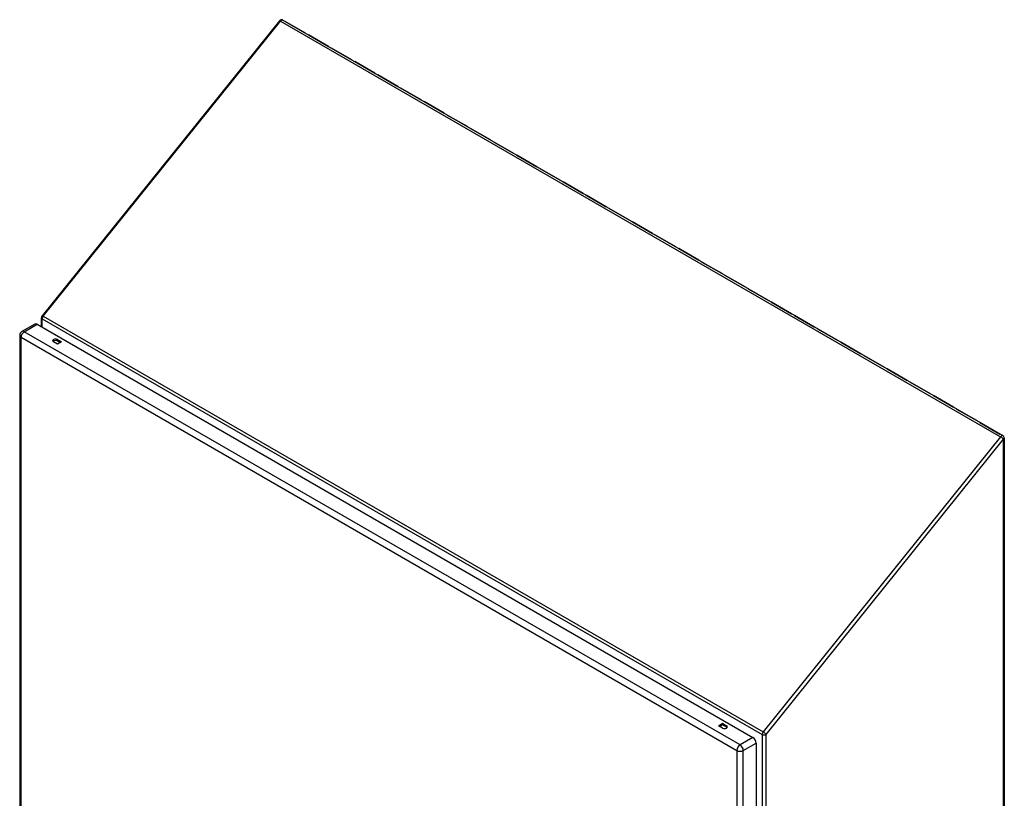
# Model space of a CAD drawing. Header units: inches. Extents: x 24 to 237, y 20 to 146.
# Tile 11 of 11: x 202 to 237, y 94 to 122. Entities that reach past the tile are written whole.
import ezdxf

# ---------------------------------------------------------------- set-up
doc = ezdxf.new("R2010")
doc.units = ezdxf.units.IN
doc.header["$MEASUREMENT"] = 0
doc.layers.add('Visible Edges(ANSI)', color=7, linetype='Continuous', lineweight=25)
doc.layers.add('Visible Tangent Edges(ANSI)', color=7, linetype='Continuous', lineweight=25)

msp = doc.modelspace()

# ---------------------------------------------------------------- linework, layer by layer
at = {"layer": 'Visible Edges(ANSI)'}
for p, q in [((211.316, 121.737), (202.97, 111.355)), ((211.442, 121.761), (236.758, 107.145)), ((211.522, 121.711), (212.23, 121.302)), ((212.23, 121.302), (211.522, 121.711)), ((211.522, 121.711), (211.522, 121.711)), ((212.336, 121.241), (213.044, 120.832)), ((213.044, 120.832), (212.336, 121.241)), ((212.336, 121.241), (212.336, 121.241)), ((213.15, 120.771), (213.858, 120.362)), ((213.858, 120.362), (213.15, 120.771)), ((213.15, 120.771), (213.15, 120.771)), ((213.964, 120.301), (214.672, 119.892)), ((214.672, 119.892), (213.964, 120.301)), ((213.964, 120.301), (213.964, 120.301)), ((214.778, 119.831), (215.486, 119.422)), ((215.486, 119.422), (214.778, 119.831)), ((214.778, 119.831), (214.778, 119.831)), ((215.592, 119.361), (216.3, 118.952)), ((216.3, 118.952), (215.592, 119.361)), ((215.592, 119.361), (215.592, 119.361)), ((216.406, 118.891), (217.114, 118.482)), ((217.114, 118.482), (216.406, 118.891)), ((216.406, 118.891), (216.406, 118.891)), ((217.22, 118.421), (217.928, 118.012)), ((217.928, 118.012), (217.22, 118.421)), ((217.22, 118.421), (217.22, 118.421)), ((218.034, 117.951), (218.742, 117.543)), ((218.742, 117.543), (218.034, 117.951)), ((218.034, 117.951), (218.034, 117.951)), ((218.848, 117.481), (219.556, 117.073)), ((219.556, 117.073), (218.848, 117.481)), ((218.848, 117.481), (218.848, 117.481)), ((219.662, 117.011), (220.37, 116.603)), ((220.37, 116.603), (219.662, 117.011)), ((219.662, 117.011), (219.662, 117.011)), ((220.476, 116.541), (221.184, 116.133)), ((221.184, 116.133), (220.476, 116.541)), ((220.476, 116.541), (220.476, 116.541)), ((221.29, 116.071), (221.998, 115.663)), ((221.998, 115.663), (221.29, 116.071)), ((221.29, 116.071), (221.29, 116.071)), ((222.104, 115.601), (222.812, 115.193)), ((222.812, 115.193), (222.104, 115.601)), ((222.104, 115.601), (222.104, 115.601)), ((222.918, 115.131), (223.626, 114.723)), ((223.626, 114.723), (222.918, 115.131)), ((222.918, 115.131), (222.918, 115.131)), ((223.732, 114.661), (224.44, 114.253)), ((224.44, 114.253), (223.732, 114.661)), ((223.732, 114.661), (223.732, 114.661)), ((224.546, 114.192), (225.254, 113.783)), ((225.254, 113.783), (224.546, 114.192)), ((224.546, 114.192), (224.546, 114.191)), ((225.36, 113.722), (226.068, 113.313)), ((226.068, 113.313), (225.36, 113.722)), ((225.36, 113.722), (225.36, 113.722)), ((226.174, 113.252), (226.882, 112.843)), ((226.882, 112.843), (226.174, 113.252)), ((226.174, 113.252), (226.174, 113.252)), ((226.988, 112.782), (227.696, 112.373)), ((227.696, 112.373), (226.988, 112.782)), ((226.988, 112.782), (226.988, 112.782)), ((227.802, 112.312), (228.51, 111.903)), ((228.51, 111.903), (227.802, 112.312)), ((227.802, 112.312), (227.802, 112.312)), ((228.616, 111.842), (229.324, 111.433)), ((229.324, 111.433), (228.616, 111.842)), ((228.616, 111.842), (228.616, 111.842)), ((202.949, 110.975), (202.949, 111.293)), ((229.43, 111.372), (230.138, 110.963)), ((230.138, 110.963), (229.43, 111.372)), ((229.43, 111.372), (229.43, 111.372)), ((202.716, 111.071), (202.264, 110.81)), ((202.797, 111.063), (227.967, 96.531)), ((230.244, 110.902), (230.952, 110.493)), ((230.952, 110.493), (230.244, 110.902)), ((230.244, 110.902), (230.244, 110.902)), ((202.184, 110.67), (202.184, 81.7)), ((203.514, 110.527), (203.658, 110.444)), ((203.61, 110.417), (203.514, 110.472)), ((203.514, 110.361), (203.371, 110.444)), ((203.658, 110.444), (203.514, 110.361)), ((231.058, 110.432), (231.766, 110.023)), ((231.766, 110.023), (231.058, 110.432)), ((231.058, 110.432), (231.058, 110.432)), ((231.872, 109.962), (232.58, 109.553)), ((232.58, 109.553), (231.872, 109.962)), ((231.872, 109.962), (231.872, 109.962)), ((232.686, 109.492), (233.394, 109.083)), ((233.394, 109.083), (232.686, 109.492)), ((232.686, 109.492), (232.686, 109.492)), ((233.5, 109.022), (234.208, 108.613)), ((234.208, 108.613), (233.5, 109.022)), ((233.5, 109.022), (233.5, 109.022)), ((234.314, 108.552), (235.022, 108.143)), ((235.022, 108.143), (234.314, 108.552)), ((234.314, 108.552), (234.314, 108.552)), ((235.128, 108.082), (235.836, 107.673)), ((235.836, 107.673), (235.128, 108.082)), ((235.128, 108.082), (235.128, 108.082)), ((235.942, 107.612), (236.65, 107.203)), ((236.65, 107.203), (235.942, 107.612)), ((235.942, 107.612), (235.942, 107.612)), ((236.808, 107.059), (236.808, 72.229)), ((226.752, 96.945), (226.896, 97.028)), ((226.896, 96.972), (226.8, 96.917)), ((226.896, 97.028), (227.039, 96.945)), ((226.896, 97.028), (226.896, 96.972)), ((227.039, 96.889), (226.896, 96.972)), ((226.896, 96.862), (226.752, 96.945)), ((228.081, 96.334), (228.081, 67.363))]:
    msp.add_line(p, q, dxfattribs=at)
for centre, radius, start, end in [((211.393, 121.675), 0.099, 60, 141.206), ((203.048, 111.293), 0.099, 141.206, 180), ((202.345, 110.67), 0.161, 120, 180), ((236.709, 107.059), 0.099, 0, 60)]:
    msp.add_arc(centre, radius, start, end, dxfattribs=at)
for centre, major_axis, start_param, end_param in [((211.487, 121.621), (0.0495, 0.0857), 0.26083, 0.261799), ((211.487, 121.621), (0.0495, 0.0857), 0.261799, 0.262769), ((212.195, 121.212), (0.0495, 0.0857), 0.26083, 0.261799), ((212.195, 121.212), (0.0495, 0.0857), 0.261799, 0.262769), ((212.301, 121.151), (0.0495, 0.0857), 0.26083, 0.261799), ((212.301, 121.151), (0.0495, 0.0857), 0.261799, 0.262769), ((213.009, 120.742), (0.0495, 0.0857), 0.26083, 0.261799), ((213.009, 120.742), (0.0495, 0.0857), 0.261799, 0.262769), ((213.115, 120.681), (0.0495, 0.0857), 0.26083, 0.261799), ((213.115, 120.681), (0.0495, 0.0857), 0.261799, 0.262769), ((213.823, 120.272), (0.0495, 0.0857), 0.26083, 0.261799), ((213.823, 120.272), (0.0495, 0.0857), 0.261799, 0.262769), ((213.929, 120.211), (0.0495, 0.0857), 0.26083, 0.261799), ((213.929, 120.211), (0.0495, 0.0857), 0.261799, 0.262769), ((214.637, 119.802), (0.0495, 0.0857), 0.26083, 0.261799), ((214.637, 119.802), (0.0495, 0.0857), 0.261799, 0.262769), ((214.743, 119.741), (0.0495, 0.0857), 0.26083, 0.261799), ((214.743, 119.741), (0.0495, 0.0857), 0.261799, 0.262769), ((215.451, 119.332), (0.0495, 0.0857), 0.26083, 0.261799), ((215.451, 119.332), (0.0495, 0.0857), 0.261799, 0.262769), ((215.557, 119.271), (0.0495, 0.0857), 0.26083, 0.261799), ((215.557, 119.271), (0.0495, 0.0857), 0.261799, 0.262769), ((216.265, 118.862), (0.0495, 0.0857), 0.26083, 0.261799), ((216.265, 118.862), (0.0495, 0.0857), 0.261799, 0.262769), ((216.371, 118.801), (0.0495, 0.0857), 0.26083, 0.261799), ((216.371, 118.801), (0.0495, 0.0857), 0.261799, 0.262769), ((217.079, 118.392), (0.0495, 0.0857), 0.26083, 0.261799), ((217.079, 118.392), (0.0495, 0.0857), 0.261799, 0.262769), ((217.185, 118.331), (0.0495, 0.0857), 0.26083, 0.261799), ((217.185, 118.331), (0.0495, 0.0857), 0.261799, 0.262769), ((217.893, 117.922), (0.0495, 0.0857), 0.26083, 0.261799), ((217.893, 117.922), (0.0495, 0.0857), 0.261799, 0.262769), ((217.999, 117.861), (0.0495, 0.0857), 0.26083, 0.261799), ((217.999, 117.861), (0.0495, 0.0857), 0.261799, 0.262769), ((218.707, 117.452), (0.0495, 0.0857), 0.26083, 0.261799), ((218.707, 117.452), (0.0495, 0.0857), 0.261799, 0.262769), ((218.813, 117.391), (0.0495, 0.0857), 0.26083, 0.261799), ((218.813, 117.391), (0.0495, 0.0857), 0.261799, 0.262769), ((219.521, 116.982), (0.0495, 0.0857), 0.26083, 0.261799), ((219.521, 116.982), (0.0495, 0.0857), 0.261799, 0.262769), ((219.627, 116.921), (0.0495, 0.0857), 0.26083, 0.261799), ((219.627, 116.921), (0.0495, 0.0857), 0.261799, 0.262769), ((220.335, 116.512), (0.0495, 0.0857), 0.26083, 0.261799), ((220.335, 116.512), (0.0495, 0.0857), 0.261799, 0.262769), ((220.441, 116.451), (0.0495, 0.0857), 0.26083, 0.261799), ((220.441, 116.451), (0.0495, 0.0857), 0.261799, 0.262769), ((221.149, 116.042), (0.0495, 0.0857), 0.26083, 0.261799), ((221.149, 116.042), (0.0495, 0.0857), 0.261799, 0.262769), ((221.255, 115.981), (0.0495, 0.0857), 0.26083, 0.261799), ((221.255, 115.981), (0.0495, 0.0857), 0.261799, 0.262769), ((221.963, 115.572), (0.0495, 0.0857), 0.26083, 0.261799), ((221.963, 115.572), (0.0495, 0.0857), 0.261799, 0.262769), ((222.069, 115.511), (0.0495, 0.0857), 0.26083, 0.261799), ((222.069, 115.511), (0.0495, 0.0857), 0.261799, 0.262769), ((222.777, 115.103), (0.0495, 0.0857), 0.26083, 0.261799), ((222.777, 115.103), (0.0495, 0.0857), 0.261799, 0.262769), ((222.883, 115.041), (0.0495, 0.0857), 0.26083, 0.261799), ((222.883, 115.041), (0.0495, 0.0857), 0.261799, 0.262769), ((223.591, 114.633), (0.0495, 0.0857), 0.26083, 0.261799), ((223.591, 114.633), (0.0495, 0.0857), 0.261799, 0.262769), ((223.697, 114.571), (0.0495, 0.0857), 0.26083, 0.261799), ((223.697, 114.571), (0.0495, 0.0857), 0.261799, 0.262769), ((224.405, 114.163), (0.0495, 0.0857), 0.26083, 0.261799), ((224.405, 114.163), (0.0495, 0.0857), 0.261799, 0.262769), ((224.511, 114.101), (0.0495, 0.0857), 0.26083, 0.261799), ((224.511, 114.101), (0.0495, 0.0857), 0.261799, 0.262769), ((225.219, 113.693), (0.0495, 0.0857), 0.26083, 0.261799), ((225.219, 113.693), (0.0495, 0.0857), 0.261799, 0.262769), ((225.325, 113.631), (0.0495, 0.0857), 0.26083, 0.261799), ((225.325, 113.631), (0.0495, 0.0857), 0.261799, 0.262769), ((226.033, 113.223), (0.0495, 0.0857), 0.26083, 0.261799), ((226.033, 113.223), (0.0495, 0.0857), 0.261799, 0.262769), ((226.139, 113.161), (0.0495, 0.0857), 0.26083, 0.261799), ((226.139, 113.161), (0.0495, 0.0857), 0.261799, 0.262769), ((226.847, 112.753), (0.0495, 0.0857), 0.26083, 0.261799), ((226.847, 112.753), (0.0495, 0.0857), 0.261799, 0.262769), ((226.953, 112.691), (0.0495, 0.0857), 0.26083, 0.261799), ((226.953, 112.691), (0.0495, 0.0857), 0.261799, 0.262769), ((227.661, 112.283), (0.0495, 0.0857), 0.26083, 0.261799), ((227.661, 112.283), (0.0495, 0.0857), 0.261799, 0.262769), ((227.767, 112.221), (0.0495, 0.0857), 0.26083, 0.261799), ((227.767, 112.221), (0.0495, 0.0857), 0.261799, 0.262769), ((228.475, 111.813), (0.0495, 0.0857), 0.26083, 0.261799), ((228.475, 111.813), (0.0495, 0.0857), 0.261799, 0.262769), ((228.581, 111.752), (0.0495, 0.0857), 0.26083, 0.261799), ((228.581, 111.752), (0.0495, 0.0857), 0.261799, 0.262769), ((229.289, 111.343), (0.0495, 0.0857), 0.26083, 0.261799), ((229.289, 111.343), (0.0495, 0.0857), 0.261799, 0.262769), ((229.395, 111.282), (0.0495, 0.0857), 0.26083, 0.261799), ((229.395, 111.282), (0.0495, 0.0857), 0.261799, 0.262769), ((202.797, 110.931), (-0.081, 0.139), 5.497787, 6.283185), ((230.103, 110.873), (0.0495, 0.0857), 0.26083, 0.261799), ((230.103, 110.873), (0.0495, 0.0857), 0.261799, 0.262769), ((230.209, 110.812), (0.0495, 0.0857), 0.26083, 0.261799), ((230.209, 110.812), (0.0495, 0.0857), 0.261799, 0.262769), ((203.442, 110.486), (-0.102, 0), 3.926991, 7.068583), ((203.442, 110.43), (-0.102, 0), 3.926991, 5.789668), ((230.917, 110.403), (0.0495, 0.0857), 0.26083, 0.261799), ((230.917, 110.403), (0.0495, 0.0857), 0.261799, 0.262769), ((231.023, 110.342), (0.0495, 0.0857), 0.26083, 0.261799), ((231.023, 110.342), (0.0495, 0.0857), 0.261799, 0.262769), ((231.731, 109.933), (0.0495, 0.0857), 0.26083, 0.261799), ((231.731, 109.933), (0.0495, 0.0857), 0.261799, 0.262769), ((231.837, 109.872), (0.0495, 0.0857), 0.26083, 0.261799), ((231.837, 109.872), (0.0495, 0.0857), 0.261799, 0.262769), ((232.545, 109.463), (0.0495, 0.0857), 0.26083, 0.261799), ((232.545, 109.463), (0.0495, 0.0857), 0.261799, 0.262769), ((232.651, 109.402), (0.0495, 0.0857), 0.26083, 0.261799), ((232.651, 109.402), (0.0495, 0.0857), 0.261799, 0.262769), ((233.359, 108.993), (0.0495, 0.0857), 0.26083, 0.261799), ((233.359, 108.993), (0.0495, 0.0857), 0.261799, 0.262769), ((233.465, 108.932), (0.0495, 0.0857), 0.26083, 0.261799), ((233.465, 108.932), (0.0495, 0.0857), 0.261799, 0.262769), ((234.173, 108.523), (0.0495, 0.0857), 0.26083, 0.261799), ((234.173, 108.523), (0.0495, 0.0857), 0.261799, 0.262769), ((234.279, 108.462), (0.0495, 0.0857), 0.26083, 0.261799), ((234.279, 108.462), (0.0495, 0.0857), 0.261799, 0.262769), ((234.987, 108.053), (0.0495, 0.0857), 0.26083, 0.261799), ((234.987, 108.053), (0.0495, 0.0857), 0.261799, 0.262769), ((235.093, 107.992), (0.0495, 0.0857), 0.26083, 0.261799), ((235.093, 107.992), (0.0495, 0.0857), 0.261799, 0.262769), ((235.801, 107.583), (0.0495, 0.0857), 0.26083, 0.261799), ((235.801, 107.583), (0.0495, 0.0857), 0.261799, 0.262769), ((235.907, 107.522), (0.0495, 0.0857), 0.26083, 0.261799), ((235.907, 107.522), (0.0495, 0.0857), 0.261799, 0.262769), ((236.615, 107.113), (0.0495, 0.0857), 0.26083, 0.261799), ((236.615, 107.113), (0.0495, 0.0857), 0.261799, 0.262769), ((226.967, 96.904), (0.102, 0), 3.926991, 7.068583), ((226.967, 96.848), (-0.101, 0), 3.63511, 3.926991), ((227.967, 96.399), (0.08, -0.139), 0.785398, 2.356194)]:
    msp.add_ellipse(centre, major_axis=major_axis, ratio=0.57735, start_param=start_param, end_param=end_param, dxfattribs=at)
at = {"layer": 'Visible Tangent Edges(ANSI)'}
for p, q in [((203.013, 111.343), (211.358, 121.725)), ((211.358, 121.725), (236.674, 107.109)), ((211.522, 121.711), (211.522, 121.711)), ((212.336, 121.241), (212.336, 121.241)), ((213.15, 120.771), (213.15, 120.771)), ((213.964, 120.301), (213.964, 120.301)), ((214.778, 119.831), (214.778, 119.831)), ((215.592, 119.361), (215.592, 119.361)), ((216.406, 118.891), (216.406, 118.891)), ((217.22, 118.421), (217.22, 118.421)), ((218.034, 117.951), (218.034, 117.951)), ((218.848, 117.481), (218.848, 117.481)), ((219.662, 117.011), (219.662, 117.011)), ((220.476, 116.541), (220.476, 116.541)), ((221.29, 116.071), (221.29, 116.071)), ((222.104, 115.601), (222.104, 115.601)), ((222.918, 115.131), (222.918, 115.131)), ((223.732, 114.661), (223.732, 114.661)), ((224.546, 114.192), (224.546, 114.191)), ((225.36, 113.722), (225.36, 113.722)), ((226.174, 113.252), (226.174, 113.252)), ((226.988, 112.782), (226.988, 112.782)), ((227.802, 112.312), (227.802, 112.312)), ((228.616, 111.842), (228.616, 111.842)), ((202.978, 110.958), (202.978, 111.253)), ((202.978, 111.253), (228.293, 96.637)), ((203.013, 111.343), (228.328, 96.727)), ((229.43, 111.372), (229.43, 111.372)), ((202.345, 110.802), (202.797, 111.063)), ((227.515, 96.27), (202.345, 110.802)), ((230.244, 110.902), (230.244, 110.902)), ((202.231, 110.605), (227.401, 96.073)), ((202.231, 81.635), (202.231, 110.605)), ((203.514, 110.527), (203.514, 110.472)), ((203.45, 110.4), (203.45, 110.399)), ((203.516, 110.362), (203.45, 110.4)), ((231.058, 110.432), (231.058, 110.432)), ((231.872, 109.962), (231.872, 109.962)), ((232.686, 109.492), (232.686, 109.492)), ((233.5, 109.022), (233.5, 109.022)), ((234.314, 108.552), (234.314, 108.552)), ((235.128, 108.082), (235.128, 108.082)), ((235.942, 107.612), (235.942, 107.612)), ((236.674, 107.109), (228.328, 96.727)), ((228.433, 96.637), (236.779, 107.018)), ((236.779, 72.189), (236.779, 107.018)), ((226.913, 96.854), (226.802, 96.918)), ((227.039, 96.945), (227.039, 96.889)), ((228.293, 96.637), (228.293, 67.37)), ((228.433, 67.37), (228.433, 96.637)), ((227.967, 96.531), (227.515, 96.27)), ((227.629, 96.073), (228.081, 96.334)), ((227.401, 96.073), (227.401, 67.103)), ((227.629, 67.103), (227.629, 96.073))]:
    msp.add_line(p, q, dxfattribs=at)
for centre, major_axis, ratio, start_param, end_param in [((211.393, 121.675), (-0.0772, 0.062), 0.211325, 5.344303, 6.283185), ((211.393, 121.675), (0.0495, 0.0857), 0.57735, 0, 1.308997), ((203.048, 111.293), (-0.099, 0), 0.57735, 0, 0.785398), ((203.048, 111.293), (-0.0772, 0.062), 0.211325, 5.344303, 6.283185), ((203.048, 111.293), (0.0495, 0.0857), 0.57735, 1.308997, 2.356194), ((202.345, 110.67), (-0.08, -0.139), 0.57735, 3.926991, 5.497787), ((202.345, 110.67), (-0.08, 0.139), 0.57735, 5.497787, 6.283185), ((202.345, 110.67), (-0.161, 0), 0.57735, 0, 0.785398), ((203.428, 110.388), (0.02, -0.0641), 0.368973, 1.61568, 1.653371), ((203.428, 110.388), (0.0455, -0.0494), 0.368973, 1.414779, 1.488222), ((236.709, 107.059), (0.0495, 0.0857), 0.57735, 0, 1.308997), ((236.709, 107.059), (0.0772, -0.062), 0.211325, 0.631914, 2.202711), ((236.709, 107.059), (0.099, 0), 0.57735, 5.497787, 6.283185), ((228.363, 96.677), (-0.0495, -0.0857), 0.57735, 4.45059, 5.497787), ((228.363, 96.677), (-0.099, 0), 0.57735, 0.785398, 2.356194), ((228.363, 96.677), (0.0772, -0.062), 0.211325, 0.631914, 2.202711), ((227.515, 96.138), (0.081, 0.139), 0.57735, 0.785398, 2.356194), ((227.515, 96.138), (-0.081, 0.139), 0.57735, 3.926991, 5.497787), ((227.515, 96.138), (-0.161, 0), 0.57735, 0.785398, 2.356194)]:
    msp.add_ellipse(centre, major_axis=major_axis, ratio=ratio, start_param=start_param, end_param=end_param, dxfattribs=at)

doc.saveas('drawing.dxf')
